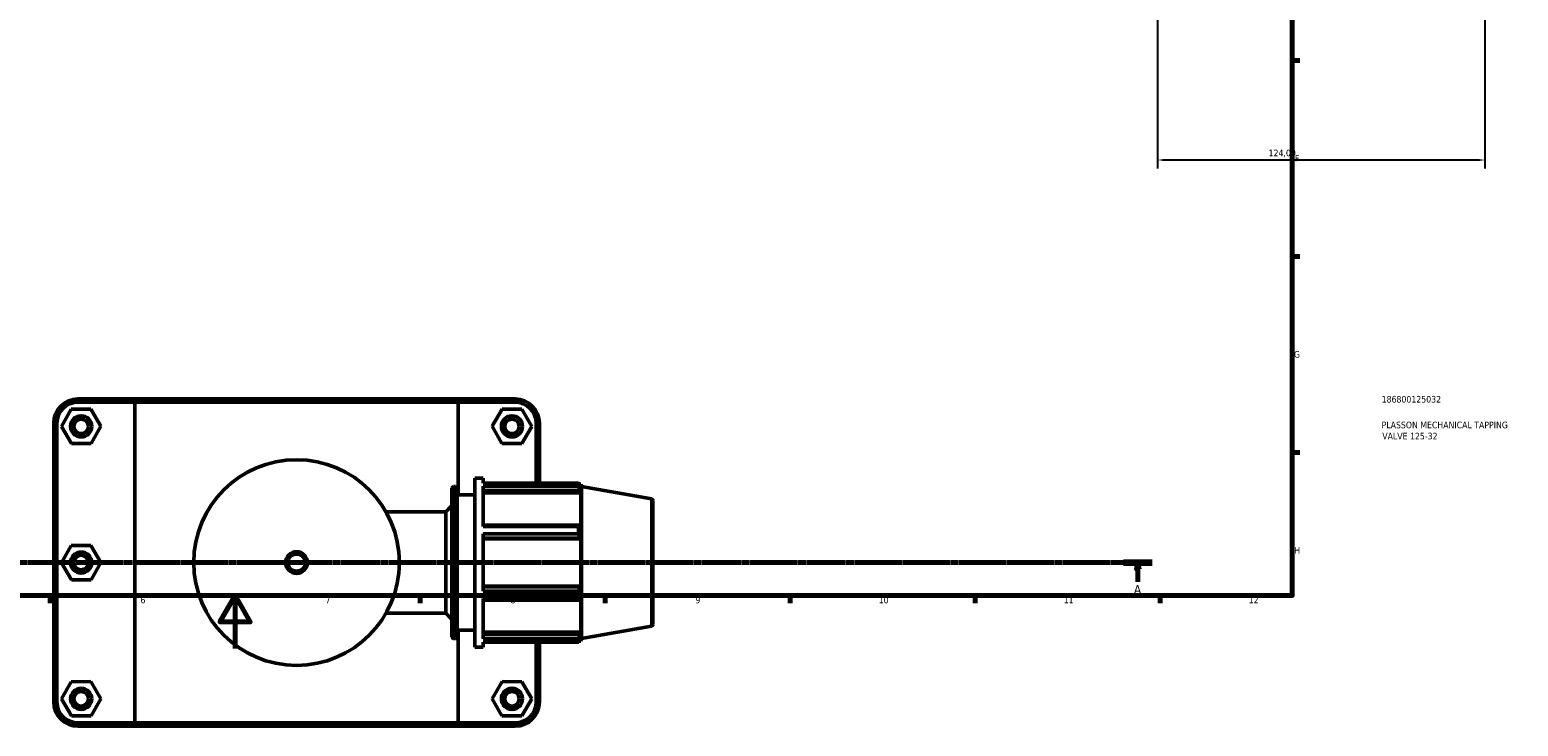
# Model space of a CAD drawing. Header units: millimetres. Extents: x 0 to 1028, y -29 to 1458.
# Tile 3 of 9: x 343 to 907, y -29 to 234. Entities that reach past the tile are written whole.
import ezdxf

# ---------------------------------------------------------------- set-up
doc = ezdxf.new("R2010")
doc.units = ezdxf.units.MM
doc.linetypes.add('CHAIN', pattern=[0.7087, 0.4724, -0.0591, 0.1181, -0.0591])
for name, color, linetype, lineweight in [('Border (ISO)', 7, 'Continuous', 70), ('Dimension (ISO)', 7, 'Continuous', 25), ('Section Line (ISO)', 7, 'CHAIN', 70), ('Title (ISO)', 7, 'Continuous', 50), ('Visible (ISO)', 7, 'Continuous', 50), ('Visible Narrow (ISO)', 7, 'Continuous', 35)]:
    doc.layers.add(name, color=color, linetype=linetype, lineweight=lineweight)
doc.styles.add('Label Text (ISO)', font='tahoma.ttf')
doc.styles.add('Note Text (ISO)', font='tahoma.ttf')
doc.dimstyles.new('Default (ISO)', dxfattribs={"dimtxt": 2.5, "dimasz": 2.5, "dimexe": 3.175, "dimexo": 0, "dimgap": 0.762, "dimtad": 1, "dimrnd": 1e-08, "dimzin": 0, "dimtxsty": 'Note Text (ISO)', "dimcen": 0.09, "dimdle": 10, "dimclrd": 256, "dimclre": 256, "dimclrt": 232, "dimazin": 0, "dimtfac": 1.40208, "dimtmove": 0, "dimatfit": 3, "dimfxl": 1, "dimtolj": 1, "dimtzin": 0, "dimlwd": -1, "dimlwe": -1, "dimarcsym": 0})

# ---------------------------------------------------------------- blocks, each defined once
blk = doc.blocks.new('Borders Default Border')
at = {"layer": 'Border (ISO)'}
for p, q in [((821, 222.75), (823.9, 222.75)), ((821, 148.5), (823.9, 148.5)), ((821, 74.25), (823.9, 74.25)), ((350.42, 20), (350.42, 17.1)), ((490.58, 20), (490.58, 17.1)), ((560.67, 20), (560.67, 17.1)), ((630.75, 20), (630.75, 17.1)), ((700.83, 20), (700.83, 17.1)), ((770.92, 20), (770.92, 17.1))]:
    blk.add_line(p, q, dxfattribs=at)
at = {"layer": 'Border (ISO)', "flags": 128}
for points in [[(20, 20), (20, 574), (821, 574), (821, 20), (20, 20)], [(420.5, 0), (420.5, 20), (414.73, 10), (426.27, 10), (420.5, 20)]]:
    blk.add_lwpolyline(points, dxfattribs=at)
at = {"layer": 'Border (ISO)', "color": 232, "true_color": 0xca0064, "char_height": 2.5, "attachment_point": 7, "style": 'Note Text (ISO)'}
for s, insert in [('F', (822, 184.38)), ('G', (821.61, 110.08)), ('H', (821.74, 35.88)), ('6', (384.66, 17.05)), ('7', (454.77, 17.1)), ('8', (524.81, 17.04)), ('9', (594.88, 17.05)), ('10', (664.29, 17.05)), ('11', (734.37, 17.1)), ('12', (804.46, 17.1))]:
    blk.add_mtext(s, dxfattribs=dict(at, insert=insert))
blk = doc.blocks.new('Title Blocks ISO')
at = {"layer": 'Title (ISO)', "color": 232, "true_color": 0xca0064, "style": 'Note Text (ISO)'}
for tag, p in [('PART_NUMBER_001', (33.84, 73.13)), ('DESCRIPTION_001', (33.84, 63.4)), ('DESCRIPTION_002', (34.09, 59.18))]:
    blk.add_attdef(tag, p, '', height=2.5, dxfattribs=at)
blk = doc.blocks.new('2dTransSection0')
at = {"layer": 'Section Line (ISO)', "linetype": 'CHAIN'}
blk.add_line((84.44, 32.55), (767.85, 32.55), dxfattribs=at)
at = {"layer": 'Section Line (ISO)', "linetype": 'Continuous', "lineweight": 140}
blk.add_line((757.04, 32.55), (767.85, 32.55), dxfattribs=at)
at = {"layer": 'Section Line (ISO)', "linetype": 'Continuous'}
for p, q in [((762.44, 32.55), (761.94, 30.05)), ((761.94, 30.05), (762.94, 30.05)), ((762.44, 30.05), (762.44, 32.55)), ((762.94, 30.05), (762.44, 32.55)), ((762.44, 25.19), (762.44, 30.05))]:
    blk.add_line(p, q, dxfattribs=at)
at = {"layer": 'Section Line (ISO)', "linetype": 'Continuous', "flags": 128}
blk.add_lwpolyline([(762.94, 30.05), (762.44, 32.55), (761.94, 30.05), (762.94, 30.05)], dxfattribs=at)
at = {"layer": 'Section Line (ISO)'}
blk.add_solid([(762.94, 30.05), (762.44, 32.55), (761.94, 30.05), (762.94, 30.05)], dxfattribs=at)
at = {"layer": 'Section Line (ISO)', "insert": (760.96, 20.55), "char_height": 3.5, "attachment_point": 7, "style": 'Label Text (ISO)'}
blk.add_mtext('A', dxfattribs=at)
blk = doc.blocks.new('*D14')
at = {"layer": 'Defpoints', "color": 0, "transparency": 16777216}
for p in [(769.96, 310.85), (893.96, 310.85), (769.96, 185.01)]:
    blk.add_point(p, dxfattribs=at)
at = {"layer": 'Dimension (ISO)', "transparency": 16777216}
for p, q in [((769.96, 310.85), (769.96, 181.83)), ((893.96, 310.85), (893.96, 181.83)), ((891.46, 185.01), (772.46, 185.01))]:
    blk.add_line(p, q, dxfattribs=at)
for points in [[(772.46, 185.42), (772.46, 184.59), (769.96, 185.01)], [(891.46, 185.42), (891.46, 184.59), (893.96, 185.01)]]:
    blk.add_solid(points, dxfattribs=at)
at = {"layer": 'Dimension (ISO)', "color": 232, "true_color": 0xca0064, "transparency": 16777216, "insert": (812.01, 188.94), "char_height": 2.5, "attachment_point": 1, "style": 'Note Text (ISO)'}
blk.add_mtext('\\A1;124,00', dxfattribs=at)

msp = doc.modelspace()

# ---------------------------------------------------------------- linework, layer by layer
at = {"layer": 'Visible (ISO)'}
for p, q in [((358.394, 90.59), (354.676, 84.07)), ((365.899, 90.63), (358.394, 90.59)), ((383.314, 94.51), (360.981, 94.51)), ((360.981, 93.26), (382.544, 93.26)), ((369.687, 84.151), (365.899, 90.63)), ((505.018, 93.26), (382.544, 93.26)), ((382.544, 93.26), (382.544, -28.24)), ((383.314, 94.51), (504.248, 94.51)), ((526.581, 94.51), (504.248, 94.51)), ((505.018, 93.26), (526.581, 93.26)), ((505.018, 58.11), (505.018, 93.26)), ((517.876, 84.151), (521.663, 90.63)), ((521.663, 90.63), (529.169, 90.59)), ((529.169, 90.59), (532.887, 84.07)), ((351.781, 85.31), (351.781, -20.29)), ((353.031, -20.29), (353.031, 85.31)), ((534.531, 85.31), (534.531, 62.62)), ((535.781, 62.62), (535.781, 85.31)), ((354.676, 84.07), (358.463, 77.59)), ((365.969, 77.631), (369.687, 84.151)), ((521.594, 77.631), (517.876, 84.151)), ((532.887, 84.07), (529.099, 77.59)), ((358.463, 77.59), (365.969, 77.631)), ((529.099, 77.59), (521.594, 77.631)), ((511.281, 0.51), (511.281, 64.51)), ((511.281, 64.51), (514.481, 64.51)), ((514.481, 62.62), (514.481, 64.51)), ((514.481, 62.62), (550.602, 62.62)), ((550.602, 61.463), (550.602, 62.62)), ((550.805, 62.27), (551.418, 62.27)), ((551.781, 61.271), (551.418, 62.27)), ((551.418, 60.893), (551.418, 62.27)), ((502.653, 4.35), (502.653, 60.67)), ((503.293, 61.31), (503.941, 61.31)), ((504.581, 60.67), (504.581, 4.35)), ((504.581, 58.11), (511.281, 58.11)), ((514.481, 46.139), (514.481, 61.463)), ((550.602, 61.463), (514.481, 61.463)), ((514.481, 59.759), (551.068, 59.759)), ((514.481, 58.908), (551.418, 58.908)), ((551.418, 60.893), (551.068, 61.809)), ((551.068, 59.759), (551.418, 58.908)), ((551.418, 46.252), (551.418, 58.908)), ((551.781, 3.749), (551.781, 61.271)), ((578.252, 56.604), (551.781, 61.271)), ((477.672, 51.71), (500.281, 51.71)), ((500.281, 51.71), (502.653, 54.082)), ((500.281, 13.31), (500.281, 51.71)), ((578.781, 55.973), (578.781, 9.047)), ((551.068, 46.695), (514.481, 46.695)), ((514.481, 46.139), (550.602, 46.139)), ((550.602, 43.346), (550.602, 46.139)), ((551.418, 46.252), (551.068, 46.695)), ((514.481, 21.675), (514.481, 43.346)), ((550.602, 43.346), (514.481, 43.346)), ((514.481, 41.748), (551.068, 41.748)), ((514.481, 41.459), (551.418, 41.459)), ((551.068, 41.748), (551.418, 41.459)), ((551.418, 23.561), (551.418, 41.459)), ((358.394, 38.99), (354.676, 32.47)), ((365.899, 39.03), (358.394, 38.99)), ((369.687, 32.551), (365.899, 39.03)), ((354.676, 32.47), (358.463, 25.99)), ((365.969, 26.031), (369.687, 32.551)), ((358.463, 25.99), (365.969, 26.031)), ((514.481, 23.561), (551.418, 23.561)), ((551.068, 23.273), (514.481, 23.273)), ((551.418, 23.561), (551.068, 23.273)), ((514.481, 21.675), (550.602, 21.675)), ((514.481, 3.558), (514.481, 18.881)), ((550.602, 18.881), (514.481, 18.881)), ((514.481, 18.325), (551.068, 18.325)), ((550.602, 18.881), (550.602, 21.675)), ((551.068, 18.325), (551.418, 18.769)), ((551.418, 6.113), (551.418, 18.769)), ((477.672, 13.31), (500.281, 13.31)), ((500.281, 13.31), (502.653, 10.939)), ((504.581, 6.91), (511.281, 6.91)), ((505.018, -28.24), (505.018, 6.91)), ((514.481, 6.113), (551.418, 6.113)), ((551.418, 6.113), (551.068, 5.261)), ((578.252, 8.417), (551.781, 3.749)), ((503.293, 3.71), (503.941, 3.71)), ((511.281, 0.51), (514.481, 0.51)), ((551.068, 5.261), (514.481, 5.261)), ((514.481, 3.558), (550.602, 3.558)), ((514.481, 0.51), (514.481, 2.401)), ((550.602, 2.401), (514.481, 2.401)), ((534.531, 2.401), (534.531, -20.29)), ((535.781, -20.29), (535.781, 2.401)), ((550.602, 2.401), (550.602, 3.558)), ((550.805, 2.75), (551.418, 2.75)), ((551.068, 3.212), (551.418, 4.128)), ((551.418, 2.75), (551.418, 4.128)), ((551.781, 3.749), (551.418, 2.75)), ((358.394, -12.61), (354.676, -19.13)), ((365.899, -12.57), (358.394, -12.61)), ((369.687, -19.049), (365.899, -12.57)), ((517.876, -19.049), (521.663, -12.57)), ((521.663, -12.57), (529.169, -12.61)), ((529.169, -12.61), (532.887, -19.13)), ((354.676, -19.13), (358.463, -25.61)), ((365.969, -25.569), (369.687, -19.049)), ((521.594, -25.569), (517.876, -19.049)), ((532.887, -19.13), (529.099, -25.61)), ((358.463, -25.61), (365.969, -25.569)), ((529.099, -25.61), (521.594, -25.569)), ((382.544, -28.24), (360.981, -28.24)), ((360.981, -29.49), (383.314, -29.49)), ((382.544, -28.24), (505.018, -28.24)), ((504.248, -29.49), (383.314, -29.49)), ((504.248, -29.49), (526.581, -29.49)), ((526.581, -28.24), (505.018, -28.24))]:
    msp.add_line(p, q, dxfattribs=at)
for centre, radius in [((362.181, 84.11), 4), ((362.181, 84.11), 2.75), ((525.381, 84.11), 4), ((525.381, 84.11), 2.75), ((443.781, 32.51), 38.952), ((362.181, 32.51), 4), ((362.181, 32.51), 2.75), ((443.781, 32.51), 4.095), ((362.181, -19.09), 4), ((362.181, -19.09), 2.75), ((525.381, -19.09), 4), ((525.381, -19.09), 2.75)]:
    msp.add_circle(centre, radius, dxfattribs=at)
for centre, radius, start, end in [((360.981, 85.31), 9.2, 90, 180), ((360.981, 85.31), 7.95, 90, 180), ((526.581, 85.31), 9.2, 0, 90), ((526.581, 85.31), 7.95, 0, 90), ((503.293, 60.67), 0.64, 90, 180), ((503.941, 60.67), 0.64, 0, 90), ((578.141, 55.973), 0.64, 0, 80), ((578.141, 9.047), 0.64, 280, 0), ((503.293, 4.35), 0.64, 180, 270), ((503.941, 4.35), 0.64, 270, 0), ((360.981, -20.29), 9.2, 180, 270), ((360.981, -20.29), 7.95, 180, 270), ((526.581, -20.29), 9.2, 270, 0), ((526.581, -20.29), 7.95, 270, 0)]:
    msp.add_arc(centre, radius, start, end, dxfattribs=at)
for points in [[(383.314, 94.51), (383.056, 94.094), (382.799, 93.677), (382.544, 93.26)], [(504.248, 94.51), (504.506, 94.094), (504.763, 93.677), (505.018, 93.26)], [(383.314, -29.49), (383.056, -29.073), (382.799, -28.657), (382.544, -28.24)], [(504.248, -29.49), (504.506, -29.073), (504.763, -28.657), (505.018, -28.24)]]:
    msp.add_open_spline(points, degree=3, dxfattribs=at)
for points, weights in [([(550.602, 62.62), (550.845, 62.206), (551.068, 61.809)], [1, 1.00110742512, 1.00139794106]), ([(551.068, 59.759), (550.845, 60.594), (550.602, 61.463)], [1.00139794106, 1.00110742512, 1]), ([(550.602, 46.139), (550.845, 46.423), (551.068, 46.695)], [1, 1.00110742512, 1.00139794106]), ([(551.068, 41.748), (550.845, 42.531), (550.602, 43.346)], [1.00139794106, 1.00110742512, 1]), ([(550.602, 21.675), (550.845, 22.49), (551.068, 23.273)], [1, 1.00110742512, 1.00139794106]), ([(551.068, 18.325), (550.845, 18.598), (550.602, 18.881)], [1.00139794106, 1.00110742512, 1]), ([(550.602, 3.558), (550.845, 4.427), (551.068, 5.261)], [1, 1.00110742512, 1.00139794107]), ([(551.068, 3.212), (550.845, 2.815), (550.602, 2.401)], [1.00139794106, 1.00110742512, 1])]:
    msp.add_rational_spline(points, weights, degree=2, dxfattribs=at)
at = {"layer": 'Visible Narrow (ISO)'}
for p, q in [((360.981, 93.323), (360.981, 94.448)), ((526.581, 93.323), (526.581, 94.448)), ((352.969, 85.31), (351.844, 85.31)), ((534.594, 85.31), (535.719, 85.31)), ((503.293, 60.956), (503.293, 4.065)), ((503.941, 4.065), (503.941, 60.956)), ((578.252, 8.714), (578.252, 56.307)), ((352.969, -20.29), (351.844, -20.29)), ((534.594, -20.29), (535.719, -20.29)), ((360.981, -28.302), (360.981, -29.427)), ((526.581, -28.302), (526.581, -29.427))]:
    msp.add_line(p, q, dxfattribs=at)
msp.add_circle((443.781, 32.51), 3.095, dxfattribs=at)

# ---------------------------------------------------------------- block references
msp.add_blockref('Borders Default Border', (0, 0))
msp.add_blockref('Title Blocks ISO', (821, 20)).add_auto_attribs({'PART_NUMBER_001': '186800125032', 'DESCRIPTION_001': 'PLASSON MECHANICAL TAPPING', 'DESCRIPTION_002': 'VALVE 125-32'})
at = {"layer": 'Section Line (ISO)'}
msp.add_blockref('2dTransSection0', (0, 0), dxfattribs=at)

# ---------------------------------------------------------------- dimensions: what is measured, and where the dimension line sits
at = {"layer": 'Dimension (ISO)'}
dim = msp.add_linear_dim(base=(769.964, 185.007), p1=(893.964, 310.852), p2=(769.964, 310.852), dimstyle='Default (ISO)', override={"dimdec": 2, "dimtp": 0, "dimtm": 0, "dimtdec": 2, "dimtofl": 0, "dimatfit": 1}, dxfattribs=at)
dim.commit()
dim.dimension.update_dxf_attribs({"geometry": '*D14', "text_midpoint": (816.964, 185.007), "dimtype": 160})

doc.saveas('drawing.dxf')
